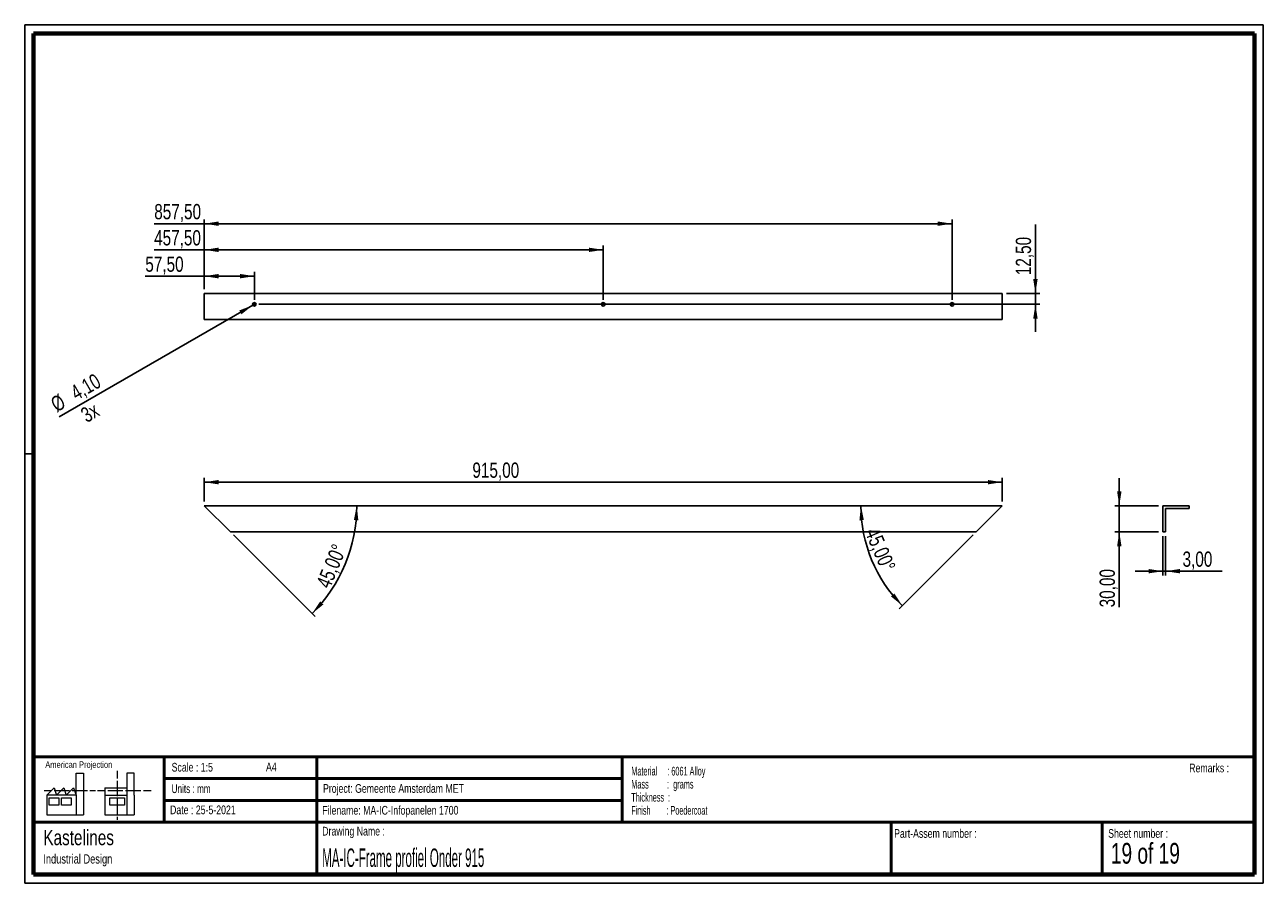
# Paper-space layout 'Sheet13(2)(3)' of a CAD drawing. Header units: millimetres. Extents: x 7 to 291, y 7 to 204.
import ezdxf

# ---------------------------------------------------------------- set-up
doc = ezdxf.new("R2010")
doc.units = ezdxf.units.MM
for name, color, linetype in [('BORDERS', 7, 'Continuous'), ('DRAWING', 7, 'Continuous'), ('TEXT_SHEET_FORMAT', 7, 'Continuous')]:
    doc.layers.add(name, color=color, linetype=linetype)
doc.styles.add('SLDTEXTSTYLE0', font='TXT', dxfattribs={"width": 0.7})
doc.styles.add('SLDTEXTSTYLE1', font='TXT', dxfattribs={"width": 0.75})
doc.styles.add('SLDTEXTSTYLE10', font='TXT', dxfattribs={"width": 0.6875})
doc.styles.add('SLDTEXTSTYLE12', font='TXT', dxfattribs={"width": 0.568654})
doc.styles.add('SLDTEXTSTYLE4', font='TXT', dxfattribs={"width": 0.55})
doc.styles.add('SLDTEXTSTYLE5', font='TXT', dxfattribs={"width": 0.605})
doc.styles.add('SLDTEXTSTYLE7', font='TXT', dxfattribs={"width": 0.467045})
doc.dimstyles.new('SLDDIMSTYLE22', dxfattribs={"dimtxt": 3.5, "dimasz": 3.302, "dimexe": 0, "dimexo": 0.0625, "dimgap": 0.875, "dimtad": 1, "dimdec": 4, "dimlfac": 5, "dimzin": 12, "dimdsep": 46, "dimtxsty": 'SLDTEXTSTYLE1', "dimsah": 1, "dimcen": 0.09, "dimazin": 3, "dimtfac": 1, "dimtofl": 0, "dimtmove": 0, "dimatfit": 3, "dimfxl": 1, "dimfrac": 2, "dimtolj": 1, "dimtzin": 12, "dimarcsym": 0})
doc.dimstyles.new('SLDDIMSTYLE6', dxfattribs={"dimtxt": 3.5, "dimasz": 3.302, "dimexe": 0, "dimexo": 0.0625, "dimgap": 0.875, "dimtad": 1, "dimlfac": 5, "dimrnd": 1e-09, "dimzin": 12, "dimdsep": 46, "dimtxsty": 'SLDTEXTSTYLE1', "dimsah": 1, "dimcen": 0.09, "dimadec": 0, "dimazin": 3, "dimtfac": 1, "dimtofl": 0, "dimtmove": 0, "dimatfit": 3, "dimfxl": 1, "dimfrac": 2, "dimtolj": 1, "dimtzin": 12, "dimarcsym": 0})
doc.dimstyles.new('SLDDIMSTYLE7', dxfattribs={"dimtxt": 3.5, "dimasz": 3.302, "dimexe": 0, "dimexo": 0.0625, "dimgap": 0.875, "dimtad": 1, "dimlfac": 5, "dimrnd": 1e-09, "dimzin": 12, "dimdsep": 46, "dimtxsty": 'SLDTEXTSTYLE1', "dimsah": 1, "dimcen": 0.09, "dimadec": 0, "dimazin": 3, "dimtfac": 1, "dimtmove": 0, "dimatfit": 0, "dimfxl": 1, "dimfrac": 2, "dimtolj": 1, "dimtzin": 12, "dimarcsym": 0})
doc.dimstyles.new('SLDDIMSTYLE8', dxfattribs={"dimtxt": 3.5, "dimasz": 3.302, "dimexe": 0, "dimexo": 0.0625, "dimgap": 0.875, "dimtad": 1, "dimlfac": 5, "dimrnd": 1e-09, "dimzin": 12, "dimdsep": 46, "dimtxsty": 'SLDTEXTSTYLE1', "dimblk1": 'NONE', "dimsah": 1, "dimcen": 0, "dimadec": 0, "dimazin": 3, "dimtfac": 1, "dimtmove": 0, "dimatfit": 3, "dimldrblk": 'NONE', "dimfxl": 1, "dimfrac": 2, "dimtolj": 1, "dimtzin": 12, "dimarcsym": 0})

# ---------------------------------------------------------------- blocks, each defined once
blk = doc.blocks.new('SW_NOTE_0_68')
at = {"layer": 'TEXT_SHEET_FORMAT', "color": 0, "char_height": 2, "attachment_point": 1}
for s, insert, style in [('Material     : 6061 Alloy', (0, 2.58), 'SLDTEXTSTYLE5'), ('Mass         :  grams', (0, -0.42), 'SLDTEXTSTYLE4'), ('Thickness  :', (0, -3.42), 'SLDTEXTSTYLE5'), ('Finish        : Poedercoat', (0, -6.42), 'SLDTEXTSTYLE12')]:
    blk.add_mtext(s, dxfattribs=dict(at, insert=insert, style=style))
blk = doc.blocks.new('SW_NOTE_0_69')
at = {"layer": 'DRAWING', "color": 0, "attachment_point": 1, "style": 'SLDTEXTSTYLE1'}
for s, insert, char_height in [('Kastelines', (0, 4.51), 3.5), ('Industrial Design', (0, -1.09), 2.1167)]:
    blk.add_mtext(s, dxfattribs=dict(at, insert=insert, char_height=char_height))
blk = doc.blocks.new('_D_143')
at = {"layer": 'DRAWING', "color": 7}
for p, q in [((47.72, 94.41), (47.72, 99.82)), ((230.72, 94.41), (230.72, 99.82)), ((230.72, 98.82), (47.72, 98.82))]:
    blk.add_line(p, q, dxfattribs=at)
for points in [[(47.72, 98.82), (51.03, 98.31), (51.03, 99.32)], [(230.72, 98.82), (227.42, 99.32), (227.42, 98.31)]]:
    blk.add_solid(points, dxfattribs=at)
at = {"layer": 'DRAWING', "color": 7, "insert": (109.22, 103.33), "char_height": 3.5, "attachment_point": 1, "style": 'SLDTEXTSTYLE1'}
blk.add_mtext('915,00', dxfattribs=at)
blk = doc.blocks.new('_D_144')
at = {"layer": 'DRAWING', "color": 7}
blk.add_line((54.43, 86.7), (73.17, 67.96), dxfattribs=at)
blk.add_arc((47.72, 93.41), 34.98, 315, 0, dxfattribs=at)
for points in [[(82.71, 93.41), (82.04, 90.13), (83.06, 90.08)], [(72.46, 68.67), (75.06, 70.77), (74.31, 71.46)]]:
    blk.add_solid(points, dxfattribs=at)
at = {"layer": 'DRAWING', "color": 7, "insert": (73.29, 75.51), "char_height": 3.5, "attachment_point": 1, "rotation": 67.4968, "style": 'SLDTEXTSTYLE1'}
blk.add_mtext('45,00°', dxfattribs=at)
blk = doc.blocks.new('_D_145')
at = {"layer": 'DRAWING', "color": 7}
blk.add_line((224.02, 86.7), (207.1, 69.78), dxfattribs=at)
blk.add_arc((230.72, 93.41), 32.41, 180, 225, dxfattribs=at)
for points in [[(198.31, 93.41), (197.97, 90.08), (198.99, 90.13)], [(207.81, 70.49), (205.97, 73.28), (205.21, 72.6)]]:
    blk.add_solid(points, dxfattribs=at)
at = {"layer": 'DRAWING', "color": 7, "insert": (202.4, 88.74), "char_height": 3.5, "attachment_point": 1, "rotation": 292.9648, "style": 'SLDTEXTSTYLE1'}
blk.add_mtext('45,00°', dxfattribs=at)
blk = doc.blocks.new('_D_146')
at = {"layer": 'DRAWING', "color": 7}
for p, q in [((47.72, 146.09), (34.21, 146.09)), ((47.72, 143.13), (47.72, 147.09)), ((47.72, 146.09), (59.22, 146.09)), ((59.22, 140.63), (59.22, 147.09))]:
    blk.add_line(p, q, dxfattribs=at)
for points in [[(47.72, 146.09), (51.03, 145.58), (51.03, 146.6)], [(59.22, 146.09), (55.92, 146.6), (55.92, 145.58)]]:
    blk.add_solid(points, dxfattribs=at)
at = {"layer": 'DRAWING', "color": 7, "insert": (34.21, 150.6), "char_height": 3.5, "attachment_point": 1, "style": 'SLDTEXTSTYLE1'}
blk.add_mtext('57,50', dxfattribs=at)
blk = doc.blocks.new('_D_147')
at = {"layer": 'DRAWING', "color": 7}
for p, q in [((47.72, 152.13), (36.23, 152.13)), ((47.72, 143.13), (47.72, 153.13)), ((47.72, 152.13), (139.22, 152.13)), ((139.22, 140.63), (139.22, 153.13))]:
    blk.add_line(p, q, dxfattribs=at)
for points in [[(47.72, 152.13), (51.03, 151.63), (51.03, 152.64)], [(139.22, 152.13), (135.92, 152.64), (135.92, 151.63)]]:
    blk.add_solid(points, dxfattribs=at)
at = {"layer": 'DRAWING', "color": 7, "insert": (36.23, 156.65), "char_height": 3.5, "attachment_point": 1, "style": 'SLDTEXTSTYLE1'}
blk.add_mtext('457,50', dxfattribs=at)
blk = doc.blocks.new('_D_148')
at = {"layer": 'DRAWING', "color": 7}
for p, q in [((47.72, 143.13), (47.72, 159.13)), ((219.22, 140.63), (219.22, 159.13)), ((47.72, 158.13), (36.26, 158.13)), ((47.72, 158.13), (219.22, 158.13))]:
    blk.add_line(p, q, dxfattribs=at)
for points in [[(47.72, 158.13), (51.03, 157.63), (51.03, 158.64)], [(219.22, 158.13), (215.92, 158.64), (215.92, 157.63)]]:
    blk.add_solid(points, dxfattribs=at)
at = {"layer": 'DRAWING', "color": 7, "insert": (36.26, 162.65), "char_height": 3.5, "attachment_point": 1, "style": 'SLDTEXTSTYLE1'}
blk.add_mtext('857,50', dxfattribs=at)
blk = doc.blocks.new('_D_149')
at = {"layer": 'DRAWING', "color": 7}
for p, q in [((238.33, 142.13), (238.33, 157.95)), ((231.72, 142.13), (239.33, 142.13)), ((238.33, 142.13), (238.33, 139.63)), ((60.22, 139.63), (239.33, 139.63)), ((238.33, 139.63), (238.33, 133.28))]:
    blk.add_line(p, q, dxfattribs=at)
for points in [[(238.33, 142.13), (238.84, 145.44), (237.82, 145.44)], [(238.33, 139.63), (237.82, 136.33), (238.84, 136.33)]]:
    blk.add_solid(points, dxfattribs=at)
at = {"layer": 'DRAWING', "color": 7, "insert": (233.82, 146.32), "char_height": 3.5, "attachment_point": 1, "rotation": 90, "style": 'SLDTEXTSTYLE1'}
blk.add_mtext('12,50', dxfattribs=at)
blk = doc.blocks.new('_D_150')
at = {"layer": 'DRAWING', "color": 7}
for q in [(14.47, 113.79), (59.58, 139.84)]:
    blk.add_line((58.87, 139.43), q, dxfattribs=at)
blk.add_solid([(58.87, 139.43), (55.76, 138.22), (56.26, 137.34)], dxfattribs=at)
at = {"layer": 'DRAWING', "color": 7, "char_height": 3.5, "attachment_point": 1, "rotation": 30, "style": 'SLDTEXTSTYLE1'}
for s, insert in [('4,10', (16.68, 120.51)), ('%%c', (12.14, 117.83)), ('3x', (19.03, 115.39))]:
    blk.add_mtext(s, dxfattribs=dict(at, insert=insert))
blk = doc.blocks.new('_None')
blk = doc.blocks.new('_D_151')
at = {"layer": 'DRAWING', "color": 7}
for p, q in [((257.56, 93.41), (257.56, 99.76)), ((266.56, 93.41), (256.56, 93.41)), ((257.56, 93.41), (257.56, 87.41)), ((266.56, 87.41), (256.56, 87.41)), ((257.56, 87.41), (257.56, 70.1))]:
    blk.add_line(p, q, dxfattribs=at)
for points in [[(257.56, 93.41), (258.07, 96.71), (257.06, 96.71)], [(257.56, 87.41), (257.06, 84.1), (258.07, 84.1)]]:
    blk.add_solid(points, dxfattribs=at)
at = {"layer": 'DRAWING', "color": 7, "insert": (253.05, 70.1), "char_height": 3.5, "attachment_point": 1, "rotation": 90, "style": 'SLDTEXTSTYLE1'}
blk.add_mtext('30,00', dxfattribs=at)
blk = doc.blocks.new('_D_152')
at = {"layer": 'DRAWING', "color": 7}
for p, q in [((267.56, 86.41), (267.56, 77.39)), ((268.16, 86.41), (268.16, 77.39)), ((267.56, 78.39), (261.21, 78.39)), ((268.16, 78.39), (267.56, 78.39)), ((268.16, 78.39), (281.12, 78.39))]:
    blk.add_line(p, q, dxfattribs=at)
for points in [[(267.56, 78.39), (264.26, 78.9), (264.26, 77.89)], [(268.16, 78.39), (271.47, 77.89), (271.47, 78.9)]]:
    blk.add_solid(points, dxfattribs=at)
at = {"layer": 'DRAWING', "color": 7, "insert": (272.07, 82.91), "char_height": 3.5, "attachment_point": 1, "style": 'SLDTEXTSTYLE1'}
blk.add_mtext('3,00', dxfattribs=at)

psp = doc.layouts.new('Sheet13(2)(3)')

# ---------------------------------------------------------------- linework, layer by layer
at = {"color": 7, "linetype": 'Continuous', "lineweight": 25}
for p, q in [((230.724596, 142.133917), (47.724596, 142.133917)), ((47.724596, 142.133917), (47.724596, 136.133058)), ((230.724596, 142.133917), (230.724596, 136.133058)), ((230.724596, 136.133058), (47.724596, 136.133058)), ((53.724596, 87.406697), (47.724596, 93.406697)), ((230.724596, 93.406697), (47.724596, 93.406697)), ((230.724596, 93.406697), (224.724596, 87.406697)), ((267.563889, 93.406697), (267.563889, 87.406697)), ((273.564748, 93.406697), (267.563889, 93.406697)), ((268.163889, 92.806697), (273.564748, 92.806697)), ((268.163889, 87.406697), (268.163889, 92.806697)), ((273.564748, 93.406697), (273.564748, 92.806697)), ((224.724596, 87.406697), (53.724596, 87.406697)), ((268.163889, 87.406697), (267.563889, 87.406697))]:
    psp.add_line(p, q, dxfattribs=at)
for centre in [(59.224596, 139.633917), (139.224596, 139.633917), (219.224596, 139.633917)]:
    psp.add_circle(centre, 0.41, dxfattribs=at)
at = {"layer": 'BORDERS', "lineweight": 70}
for p, q in [((8.569641, 8.783909), (8.569641, 201.783909)), ((8.569641, 201.783909), (288.569641, 201.783909)), ((288.569641, 201.783909), (288.569641, 8.783909)), ((288.569641, 8.783909), (8.569641, 8.783909))]:
    psp.add_line(p, q, dxfattribs=at)
at = {"layer": 'BORDERS', "lineweight": 50}
for p, q in [((8.569641, 35.783909), (288.569641, 35.783909)), ((38.569641, 35.783909), (38.569641, 20.783909)), ((73.569641, 35.783909), (73.569641, 8.783909)), ((143.569641, 35.783909), (143.569641, 20.783909)), ((38.569641, 30.783909), (143.569641, 30.783909)), ((38.569641, 25.783909), (143.569641, 25.783909)), ((8.569641, 20.783909), (288.569641, 20.783909)), ((205.222477, 8.783909), (205.222477, 20.783909)), ((253.650911, 8.783909), (253.650911, 20.783909))]:
    psp.add_line(p, q, dxfattribs=at)
at = {"layer": 'TEXT_SHEET_FORMAT'}
for p, q in [((6.569641, 203.783909), (290.569641, 203.783909)), ((6.569641, 203.783909), (6.569641, 6.783909)), ((290.569641, 203.783909), (290.569641, 6.783909)), ((6.569641, 105.283909), (8.621537, 105.283909)), ((6.569641, 6.783909), (290.569641, 6.783909))]:
    psp.add_line(p, q, dxfattribs=at)
at = {"layer": 'TEXT_SHEET_FORMAT', "color": 7, "linetype": 'Continuous', "lineweight": 18}
for p, q in [((18.320827, 26.971098), (18.320827, 32.036143)), ((18.320827, 32.036143), (20.002717, 32.036143)), ((20.002717, 32.036143), (20.002717, 22.470411)), ((27.732829, 32.596011), (27.732829, 30.83891)), ((31.654195, 32.031732), (29.972304, 32.031732)), ((29.972304, 32.031732), (29.972304, 22.466)), ((31.654195, 26.966766), (31.654195, 32.031732)), ((11.593265, 26.971098), (13.275156, 28.659446)), ((13.275156, 28.659446), (13.837466, 26.971098)), ((13.837466, 26.971098), (15.519356, 28.659446)), ((15.519356, 28.659446), (16.081352, 26.971098)), ((16.081352, 26.971098), (17.763242, 28.659446)), ((17.763242, 28.659446), (18.320827, 26.971098)), ((24.926633, 28.655036), (24.926633, 26.966766)), ((24.926633, 28.655036), (29.972304, 28.655036)), ((27.732829, 30.251635), (27.732829, 28.489887)), ((27.732829, 28.489887), (27.732829, 26.728218)), ((10.980867, 28.099735), (12.735999, 28.099735)), ((18.320827, 26.971098), (11.593265, 26.971098)), ((11.593265, 26.971098), (11.593265, 22.470411)), ((12.155576, 26.411465), (14.399461, 26.411465)), ((12.155576, 24.723117), (12.155576, 26.411465)), ((13.320991, 28.099735), (15.075966, 28.099735)), ((14.399461, 26.411465), (14.399461, 24.723117)), ((14.957046, 26.411465), (17.201247, 26.411465)), ((14.957046, 24.723117), (14.957046, 26.411465)), ((15.075966, 28.099735), (16.830941, 28.099735)), ((17.201247, 26.411465), (17.201247, 24.723117)), ((17.415933, 28.099735), (19.171065, 28.099735)), ((18.320827, 26.971098), (18.320827, 22.470411)), ((19.171065, 28.099735), (20.92604, 28.099735)), ((21.511032, 28.099735), (22.808913, 28.099735)), ((23.244743, 28.095324), (24.995229, 28.095324)), ((24.926633, 26.966766), (29.972304, 26.966766)), ((24.926633, 26.966766), (24.926633, 22.466)), ((25.580221, 28.095324), (27.335195, 28.095324)), ((26.050939, 26.407055), (29.41472, 26.407055)), ((26.050939, 24.718707), (26.050939, 26.407055)), ((27.335195, 28.095324), (29.090249, 28.095324)), ((27.732829, 26.140863), (27.732829, 24.379273)), ((29.41472, 26.407055), (29.41472, 24.718707)), ((29.675241, 28.095324), (31.430295, 28.095324)), ((31.430295, 28.095324), (33.18527, 28.095324)), ((31.654195, 26.966766), (31.654195, 22.466)), ((33.770261, 28.095324), (35.525236, 28.095324)), ((14.399461, 24.723117), (12.155576, 24.723117)), ((17.201247, 24.723117), (14.957046, 24.723117)), ((29.41472, 24.718707), (26.050939, 24.718707)), ((27.732829, 24.379273), (27.732829, 22.617525)), ((11.593265, 22.470411), (18.320827, 22.470411)), ((18.320827, 22.470411), (20.002717, 22.470411)), ((24.926633, 22.466), (31.654195, 22.466)), ((27.732829, 22.030171), (27.732829, 21.34201))]:
    psp.add_line(p, q, dxfattribs=at)

# ---------------------------------------------------------------- block references
at = {"layer": 'DRAWING'}
psp.add_blockref('SW_NOTE_0_69', (10.826503, 14.510992), dxfattribs=at)
at = {"layer": 'TEXT_SHEET_FORMAT', "color": 218}
psp.add_blockref('SW_NOTE_0_68', (145.652628, 30.930942), dxfattribs=at)

# ---------------------------------------------------------------- texts
at = {"layer": 'TEXT_SHEET_FORMAT', "attachment_point": 1}
for s, insert, char_height, style in [('American Projection', (11.277178, 34.755658), 1.5, 'SLDTEXTSTYLE1'), ('Scale : 1:5', (40.245387, 34.408225), 2, 'SLDTEXTSTYLE1'), ('A4', (61.890556, 34.486219), 2, 'SLDTEXTSTYLE1'), ('Remarks :', (273.595551, 34.235841), 2, 'SLDTEXTSTYLE1'), ('Units : mm', (40.239331, 29.476127), 2, 'SLDTEXTSTYLE0'), ('Project: Gemeente Amsterdam MET', (74.95639, 29.538044), 2, 'SLDTEXTSTYLE1'), ('Date : 25-5-2021', (39.886543, 24.621763), 2, 'SLDTEXTSTYLE1'), ('Filename: MA-IC-Infopanelen 1700', (74.797688, 24.531301), 2, 'SLDTEXTSTYLE1'), ('Drawing Name :', (74.780305, 19.736533), 2, 'SLDTEXTSTYLE1'), ('Part-Assem number :', (205.926583, 19.21038), 2, 'SLDTEXTSTYLE1'), ('Sheet number :', (255.011235, 19.21038), 2, 'SLDTEXTSTYLE1'), ('19 of 19', (255.634284, 16.03963), 4.7625, 'SLDTEXTSTYLE10')]:
    psp.add_mtext(s, dxfattribs=dict(at, insert=insert, char_height=char_height, style=style))
at = {"layer": 'TEXT_SHEET_FORMAT', "color": 218, "insert": (74.780305, 14.761674), "char_height": 4.23333333, "attachment_point": 1, "style": 'SLDTEXTSTYLE7'}
psp.add_mtext('MA-IC-Frame profiel Onder 915', dxfattribs=at)

# ---------------------------------------------------------------- dimensions: what is measured, and where the dimension line sits
at = {"layer": 'DRAWING', "color": 7}
for base, p1, p2, dimstyle, picture, middle in [((219.224596, 158.133917), (47.724596, 142.133917), (219.224596, 139.633917), 'SLDDIMSTYLE6', '_D_148', (43.37376, 158.133917)), ((139.224596, 152.133917), (47.724596, 142.133917), (139.224596, 139.633917), 'SLDDIMSTYLE6', '_D_147', (43.339934, 152.133917)), ((59.224596, 146.089465), (47.724596, 142.133917), (59.224596, 139.633917), 'SLDDIMSTYLE6', '_D_146', (40.032647, 146.089465)), ((47.724596, 98.816397), (230.724596, 93.406697), (47.724596, 93.406697), 'SLDDIMSTYLE6', '_D_143', (116.330968, 98.816397)), ((267.563889, 78.394734), (268.163889, 87.406697), (267.563889, 87.406697), 'SLDDIMSTYLE7', '_D_152', (276.598612, 78.394734))]:
    dim = psp.add_linear_dim(base=base, p1=p1, p2=p2, dimstyle=dimstyle, dxfattribs=at)
    dim.commit()
    dim.dimension.update_dxf_attribs({"geometry": picture, "text_midpoint": middle, "dimtype": 160})
for base, p1, p2, picture, middle in [((238.329253, 139.633917), (230.724596, 142.133917), (59.224596, 139.633917), '_D_149', (238.329253, 152.133917)), ((257.563889, 87.406697), (267.563889, 93.406697), (267.563889, 87.406697), '_D_151', (257.563889, 75.921355))]:
    dim = psp.add_linear_dim(base=base, p1=p1, p2=p2, angle=90, dimstyle='SLDDIMSTYLE7', dxfattribs=at)
    dim.commit()
    dim.dimension.update_dxf_attribs({"geometry": picture, "text_midpoint": middle, "dimtype": 160})
dim = psp.add_diameter_dim_2p(p1=(59.579666, 139.838917), p2=(58.869525, 139.428917), dimstyle='SLDDIMSTYLE8', dxfattribs=at)
dim.commit()
dim.dimension.update_dxf_attribs({"geometry": '_D_150', "text_midpoint": (20.671926, 117.375527), "dimtype": 163})
for base, line1, line2, picture, middle in [((80.042885, 80.020024), ((53.724596, 87.406697), (47.724596, 93.406697)), ((230.724596, 93.406697), (47.724596, 93.406697)), '_D_144', (80.042148, 80.018245)), ((200.778884, 81.002777), ((224.724596, 87.406697), (230.724596, 93.406697)), ((47.724596, 93.406697), (230.724596, 93.406697)), '_D_145', (200.880485, 80.760277))]:
    dim = psp.add_angular_dim_2l(base=base, line1=line1, line2=line2, dimstyle='SLDDIMSTYLE22', dxfattribs=at)
    dim.commit()
    dim.dimension.update_dxf_attribs({"geometry": picture, "text_midpoint": middle, "dimtype": 162})

doc.saveas('drawing.dxf')
